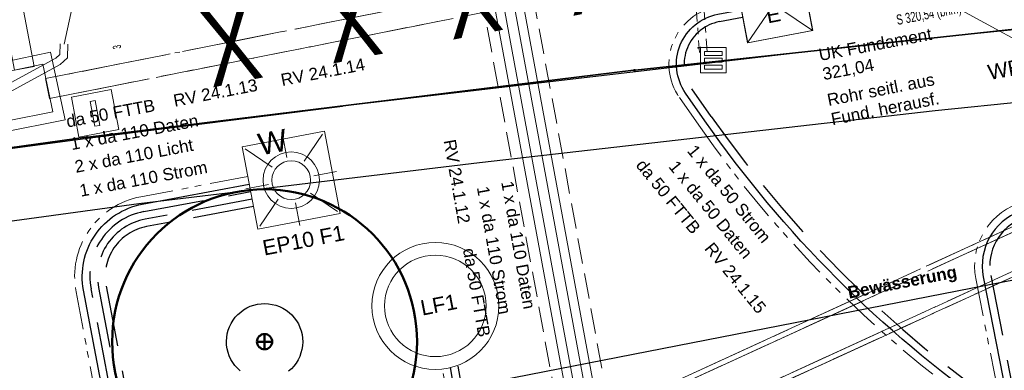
# Model space of a CAD drawing. Extents: x 3503739 to 3504470, y 5375172 to 5375561.
# Tile 122 of 142: x 3504223.47 to 3504242.84, y 5375396.66 to 5375403.56. Entities that reach past the tile are written whole.
import ezdxf

# ---------------------------------------------------------------- set-up
doc = ezdxf.new("R2010")
doc.units = 0
doc.header["$MEASUREMENT"] = 0
for name, pattern in [('1', [1.4, 0.5, -0.2, 0.5, -0.2]), ('125', [1.37501, 1.00001, -0.125, 0.125, -0.125]), ('2', [3.4, 1.2, -0.5, 1.2, -0.5]), ('237', [1.5, 0.75, -0.18, 0.13, -0.13, 0.13, -0.18]), ('239', [2.09, 0.75, -0.18, 0.75, -0.18, 0.05, -0.18]), ('33', [12, 4, -8]), ('38', [5.5, 4, -0.5, 0.5, -0.5]), ('85', [2.7501, 2.0001, -0.25, 0.25, -0.25])]:
    doc.linetypes.add(name, pattern=pattern)
for name, color, linetype in [('4WB_KANALISATION', 7, 'Continuous'), ('4WP_KANCAD', 7, 'Continuous'), ('68_BL_STREINLAUF', 7, 'Continuous'), ('_4WP_FW_PLANUN', 7, 'Continuous'), ('_4WP_GRABEN', 7, 'Continuous'), ('_4WP_KANAL_STILL', 7, 'Continuous'), ('_4WP_KANALISATIO', 7, 'Continuous'), ('_4WP_KANCAD', 7, 'Continuous'), ('_4WP_KANCAD-T', 7, 'Continuous'), ('_4WP_LICHT-KSR', 7, 'Continuous'), ('_4WP_LICHT-LAMPE', 7, 'Continuous'), ('_4WP_STADT-DACH', 7, 'Continuous'), ('_4WP_STADT-DFI', 7, 'Continuous'), ('_4WP_STADT-WERBE', 7, 'Continuous'), ('_4WP_STADT_BEW_S', 7, 'Continuous'), ('_4WP_STADT_DATEN', 7, 'Continuous'), ('_4WP_STADT_FTT3', 7, 'Continuous'), ('_4WP_STADT_STROM', 7, 'Continuous'), ('BHM_BAUM_NEU', 7, 'Continuous'), ('K_FLURSTUECKE', 7, 'Continuous'), ('K_GRENZEN-UNABGE', 7, 'Continuous'), ('PUNKTHOEHENATTDEF', 7, 'Continuous'), ('PUNKTNUMMERNATTDEF', 7, 'Continuous'), ('PUNKTSPEZIFIKATION', 7, 'Continuous'), ('V_FAHRBAHNRAND', 7, 'Continuous'), ('V_SAB', 7, 'Continuous'), ('X_BE_DFI', 7, 'Continuous'), ('X_BE_STELE50', 7, 'Continuous')]:
    doc.layers.add(name, color=color, linetype=linetype)
doc.styles.add('176', font='TXT', dxfattribs={"width": 0.6, "height": 0.16})
doc.styles.add('178', font='ARIAL.TTF', dxfattribs={"height": 0.24})
doc.styles.add('192', font='ARIAL.TTF', dxfattribs={"height": 0.24})
doc.styles.add('219', font='ARIAL.TTF', dxfattribs={"height": 0.24})
doc.styles.add('30', font='ARIAL.TTF', dxfattribs={"height": 0.43})
doc.styles.add('431', font='ARIAL.TTF', dxfattribs={"height": 0.3})
doc.styles.add('434', font='ARIAL.TTF', dxfattribs={"height": 0.24})
doc.styles.add('518', font='TXT', dxfattribs={"width": 0.8, "height": 1.5})
doc.styles.add('539', font='ARIAL.TTF', dxfattribs={"height": 0.3})
doc.styles.add('540', font='ARIAL.TTF', dxfattribs={"height": 0.3})
doc.styles.add('545', font='ARIAL.TTF', dxfattribs={"height": 0.3})
doc.styles.add('546', font='ARIALBD.TTF', dxfattribs={"height": 0.24})
doc.styles.add('55', font='ARIAL.TTF', dxfattribs={"height": 0.24})
doc.styles.add('82', font='TXT', dxfattribs={"width": 0.7, "height": 0.2})

# ---------------------------------------------------------------- blocks, each defined once
blk = doc.blocks.new('LEITSYSTEM_BRA2')
at = {"color": 251, "linetype": 'Continuous', "lineweight": 9}
for points in [[(-0.4, 0.4), (0.4, 0.4), (0.4, -0.4), (-0.4, -0.4), (-0.4, 0.4)], [(-0.25, 0.05), (0.25, 0.05), (0.25, -0.05), (-0.25, -0.05), (-0.25, 0.05)]]:
    blk.add_lwpolyline(points, dxfattribs=at)
blk = doc.blocks.new('LEITSYSTEM_BRA6')
at = {"color": 251, "linetype": 'Continuous', "lineweight": 9}
for points in [[(-0.65, 0.65), (0.65, 0.65), (0.65, -0.65), (-0.65, -0.65), (-0.65, 0.65)], [(-1.02, 0.025), (-0.11, 0.025), (-0.11, -0.025), (-1.02, -0.025), (-1.02, 0.025)], [(-0.11, 0.02), (-0.1, 0.02), (-0.1, -0.02), (-0.11, -0.02), (-0.11, 0.02)], [(-0.1, 0.1), (0.1, 0.1), (0.1, -0.1), (-0.1, -0.1), (-0.1, 0.1)]]:
    blk.add_lwpolyline(points, dxfattribs=at)
blk = doc.blocks.new('WP_LP_1010')
at = {"color": 7, "linetype": 'Continuous', "lineweight": 20}
for p, q in [((0.8253, 0.8253), (-0.8253, 0.8253)), ((-0.8253, 0.8253), (-0.8253, -0.8253)), ((0.8253, 0.8253), (0.8253, -0.8253)), ((0.8253, -0.8253), (-0.8253, -0.8253))]:
    blk.add_line(p, q, dxfattribs=at)
at = {"color": 1, "linetype": 'Continuous', "lineweight": 9}
for p, q in [((-0.776636, 0.776649), (-0.321689, 0.321703)), ((0, 0.454947), (0, 0.909893)), ((0, 0.909893), (0, 0.454947)), ((0.321689, 0.321703), (0.776636, 0.776649)), ((0.321689, 0.321703), (0.776636, 0.776649)), ((-0.454947, 0), (-0.909893, 0)), ((-0.454947, 0), (-0.909893, 0)), ((0.454947, 0), (0.909893, 0)), ((-0.321689, -0.321689), (-0.776636, -0.776636)), ((-0.321689, -0.321689), (-0.776636, -0.776636)), ((0.321689, -0.321689), (0.776636, -0.776636)), ((0.321689, -0.321689), (0.776636, -0.776636)), ((0, -0.454947), (0, -0.909893)), ((0, -0.454947), (0, -0.909893))]:
    blk.add_line(p, q, dxfattribs=at)
at = {"color": 7, "linetype": 'Continuous', "lineweight": 20}
for radius in [0.555163, 0.38185]:
    blk.add_circle((0, 0), radius, dxfattribs=at)
at = {"color": 1, "linetype": 'Continuous', "style": '30'}
blk.add_text('W', height=0.43, dxfattribs=at).set_placement((-0.503602, 0.589889))
blk = doc.blocks.new('PUNKT')
blk.add_point((0, 0))
at = {"layer": 'PUNKTHOEHENATTDEF', "linetype": 'Continuous', "flags": 1}
blk.add_attdef('PUNKTHOEHE', (1, -0.5), '', height=0.8, dxfattribs=at)
at = {"layer": 'PUNKTNUMMERNATTDEF', "linetype": 'Continuous', "flags": 1}
blk.add_attdef('PUNKTNUMMER', (1, 0.5), '', height=0.8, dxfattribs=at)
at = {"layer": 'PUNKTSPEZIFIKATION', "linetype": 'Continuous', "flags": 1}
blk.add_attdef('PUNKTSPEZIFIKATION', (1, -1.5), '', height=0.8, dxfattribs=at)
blk = doc.blocks.new('809')
at = {"color": 7, "linetype": 'Continuous', "lineweight": 9}
for points in [[(0, 0), (0.5, 0), (0.5, -0.5), (0, -0.5), (0, 0)], [(0.075005, -0.075005), (0.425003, -0.075005), (0.425003, -0.154999), (0.075005, -0.154999), (0.075005, -0.075005)], [(0.075005, -0.290001), (0.075005, -0.209999), (0.425003, -0.209999), (0.425003, -0.290001), (0.075005, -0.290001)], [(0.075005, -0.425003), (0.425003, -0.425003), (0.425003, -0.345001), (0.075005, -0.345001), (0.075005, -0.425003)]]:
    blk.add_lwpolyline(points, dxfattribs=at)
blk = doc.blocks.new('DFI-ANZEIGER')
at = {"color": 7, "linetype": 'Continuous', "lineweight": 20}
for p, q in [((-0.760014, 0.517086), (0.517087, 0.760013)), ((0.517087, 0.760013), (0.760014, -0.517087)), ((-0.517087, -0.760014), (-0.760014, 0.517086)), ((0.760014, -0.517087), (-0.517087, -0.760014))]:
    blk.add_line(p, q, dxfattribs=at)
at = {"color": 250, "linetype": 'Continuous', "lineweight": 9}
for p, q in [((-0.517087, -0.760014), (0.517087, 0.760013)), ((0.760014, -0.517087), (-0.760014, 0.517086))]:
    blk.add_line(p, q, dxfattribs=at)
at = {"color": 251, "linetype": 'Continuous', "lineweight": 9}
for points in [[(-0.079552, -0.116926), (-0.116925, 0.079551), (-0.116925, 0.079551), (0.079552, 0.116925), (0.079552, 0.116925), (0.116925, -0.079552), (0.116925, -0.079552), (-0.079552, -0.116926)], [(-0.079552, -0.116926), (-0.116925, 0.079551), (0.079552, 0.116925), (0.116925, -0.079552), (-0.079552, -0.116926)], [(0.166045, -1.006705), (-0.004004, -0.112735), (0.045115, -0.103391), (0.215164, -0.997362), (0.166045, -1.006705)], [(0.000908, -0.1118), (-0.000961, -0.101976), (-0.000961, -0.101976), (0.038334, -0.094502), (0.038334, -0.094502), (0.040203, -0.104326), (0.040203, -0.104326), (0.000908, -0.1118)], [(0.000908, -0.1118), (-0.000961, -0.101976), (0.038334, -0.094502), (0.040203, -0.104326), (0.000908, -0.1118)]]:
    blk.add_lwpolyline(points, dxfattribs=at)
at = {"color": 254, "linetype": 'Continuous', "lineweight": 9}
blk.add_lwpolyline([(0.166045, -1.006705), (-0.004004, -0.112735), (-0.004004, -0.112735), (0.045115, -0.103391), (0.045115, -0.103391), (0.215164, -0.997362), (0.215164, -0.997362), (0.166045, -1.006705)], dxfattribs=at)
blk = doc.blocks.new('10-UNVERMARKT')
at = {"color": 255, "linetype": '33', "lineweight": 9}
blk.add_circle((0, 0), 0.0789, dxfattribs=at)
at = {"color": 252, "linetype": 'Continuous', "lineweight": 20}
blk.add_circle((0, 0), 0.0325, dxfattribs=at)

msp = doc.modelspace()

# ---------------------------------------------------------------- linework, layer by layer
at = {"layer": '4WB_KANALISATION', "color": 7, "linetype": '85', "lineweight": 13}
for p, q in [((3504236.305, 5375396.416), (3504263.43, 5375408.861)), ((3504236.429, 5375396.362), (3504263.414, 5375408.743)), ((3504236.721, 5375395.726), (3504263.706, 5375408.107)), ((3504236.68, 5375395.597), (3504263.805, 5375408.043))]:
    msp.add_line(p, q, dxfattribs=at)
at = {"layer": '4WP_KANCAD', "color": 7, "linetype": '38', "lineweight": 13}
for p, q in [((3504236.305, 5375396.416), (3504263.43, 5375408.861)), ((3504236.429, 5375396.362), (3504263.414, 5375408.743)), ((3504236.721, 5375395.726), (3504263.706, 5375408.107)), ((3504236.68, 5375395.597), (3504263.805, 5375408.043))]:
    msp.add_line(p, q, dxfattribs=at)
at = {"layer": '_4WP_FW_PLANUN', "color": 7, "linetype": 'Continuous', "lineweight": 13}
msp.add_line((3504236.918, 5375384.677), (3504228.622, 5375429.588), dxfattribs=at)
for points in [[(3504236.443, 5375384.166), (3504229.13, 5375423.758), (3504228.011, 5375429.815), (3504226.388, 5375429.516), (3504226.347, 5375429.74), (3504226.524, 5375429.772), (3504226.532, 5375429.725), (3504228.155, 5375430.025)], [(3504236.62, 5375384.2), (3504229.307, 5375423.791), (3504228.155, 5375430.025)], [(3504236.741, 5375384.644), (3504228.478, 5375429.378), (3504226.855, 5375429.079), (3504226.814, 5375429.302), (3504226.991, 5375429.335), (3504227, 5375429.288), (3504228.622, 5375429.588)]]:
    msp.add_lwpolyline(points, dxfattribs=at)
at = {"layer": '_4WP_GRABEN', "color": 21, "linetype": '1', "lineweight": 20}
for p, q in [((3504237.21, 5375384.309), (3504229.705, 5375424.937)), ((3504228.722, 5375424.756), (3504236.226, 5375384.128))]:
    msp.add_line(p, q, dxfattribs=at)
at = {"layer": '_4WP_KANAL_STILL', "color": 7, "linetype": '85', "lineweight": 13}
for p, q in [((3504223.972, 5375402.403), (3504259.924, 5375409.542)), ((3504224.05, 5375402.011), (3504260.002, 5375409.15))]:
    msp.add_line(p, q, dxfattribs=at)
at = {"layer": '_4WP_KANAL_STILL', "color": 7, "linetype": 'Continuous', "lineweight": 9}
for p, q in [((3504223.36, 5375402.571), (3504223.752, 5375402.645)), ((3504224.05, 5375402.011), (3504223.972, 5375402.403))]:
    msp.add_line(p, q, dxfattribs=at)
at = {"layer": '_4WP_KANAL_STILL', "color": 7, "linetype": 'Continuous', "lineweight": 13}
msp.add_lwpolyline([(3504223.752, 5375402.645), (3504219.26, 5375426.229), (3504218.868, 5375426.155), (3504223.36, 5375402.571)], dxfattribs=at)
at = {"layer": '_4WP_KANAL_STILL', "color": 7, "linetype": 'Continuous', "lineweight": 20}
for points in [[(3504224.358, 5375401.593), (3504224.074, 5375402.927), (3504222.834, 5375402.665), (3504223.104, 5375401.345), (3504224.358, 5375401.593)], [(3504224.12, 5375401.75), (3504223.92, 5375402.69), (3504223.07, 5375402.51), (3504223.26, 5375401.58), (3504224.12, 5375401.75)]]:
    msp.add_lwpolyline(points, dxfattribs=at)
at = {"layer": '_4WP_KANCAD', "color": 7, "linetype": '125', "lineweight": 13}
for p, q in [((3504236.727, 5375404.529), (3504236.841, 5375402.918)), ((3504236.875, 5375404.556), (3504236.99, 5375402.928))]:
    msp.add_line(p, q, dxfattribs=at)
at = {"layer": '_4WP_KANCAD', "color": 7, "linetype": 'Continuous', "lineweight": 13}
msp.add_lwpolyline([(3504223.752, 5375402.645), (3504219.26, 5375426.229), (3504218.868, 5375426.155), (3504223.36, 5375402.571)], dxfattribs=at)
at = {"layer": '_4WP_KANCAD', "color": 7, "linetype": '239', "lineweight": 13}
for points in [[(3504224.05, 5375402.011), (3504260.002, 5375409.15), (3504259.924, 5375409.542), (3504223.972, 5375402.403)], [(3504236.68, 5375395.597), (3504263.805, 5375408.043), (3504263.43, 5375408.861), (3504236.305, 5375396.416)], [(3504236.721, 5375395.726), (3504263.706, 5375408.107), (3504263.414, 5375408.743), (3504236.429, 5375396.362)]]:
    msp.add_lwpolyline(points, dxfattribs=at)
at = {"layer": '_4WP_KANCAD', "color": 1, "linetype": 'Continuous', "lineweight": 13}
for points in [[(3504224.262, 5375403.087), (3504224.255, 5375402.879), (3504224.176, 5375402.804), (3504220.651, 5375400.887), (3504220.494, 5375400.467), (3504220.623, 5375399.696)], [(3504224.412, 5375403.081), (3504224.403, 5375402.813), (3504224.403, 5375402.813), (3504224.264, 5375402.682), (3504224.264, 5375402.682), (3504220.771, 5375400.781), (3504220.771, 5375400.781), (3504220.648, 5375400.453), (3504220.648, 5375400.453), (3504220.771, 5375399.72), (3504220.623, 5375399.696), (3504220.494, 5375400.467), (3504220.494, 5375400.467), (3504220.651, 5375400.887), (3504220.651, 5375400.887), (3504224.176, 5375402.804), (3504224.176, 5375402.804), (3504224.255, 5375402.879), (3504224.255, 5375402.879), (3504224.262, 5375403.087)], [(3504224.412, 5375403.081), (3504224.403, 5375402.813), (3504224.264, 5375402.682), (3504220.771, 5375400.781), (3504220.648, 5375400.453), (3504220.771, 5375399.72)]]:
    msp.add_lwpolyline(points, dxfattribs=at)
at = {"layer": '_4WP_KANCAD', "color": 7, "linetype": 'Continuous', "lineweight": 20}
for points in [[(3504224.358, 5375401.593), (3504224.074, 5375402.927), (3504222.834, 5375402.665), (3504223.104, 5375401.345), (3504224.358, 5375401.593)], [(3504224.12, 5375401.75), (3504223.92, 5375402.69), (3504223.07, 5375402.51), (3504223.26, 5375401.58), (3504224.12, 5375401.75)]]:
    msp.add_lwpolyline(points, dxfattribs=at)
at = {"layer": '_4WP_KANCAD-T', "color": 1, "linetype": 'Continuous', "lineweight": 20}
for p, q in [((3504224.337, 5375403.084), (3504224.745, 5375404.951)), ((3504243.674, 5375402.835), (3504241.627, 5375403.946))]:
    msp.add_line(p, q, dxfattribs=at)
at = {"layer": '_4WP_LICHT-KSR', "color": 190, "linetype": '2', "lineweight": 30}
for points in [[(3504224.519, 5375395.277, 0.385321), (3504225.218, 5375396.422), (3504224.869, 5375398.264, -0.414575), (3504225.905, 5375399.784), (3504228.008, 5375400.18)], [(3504228.036, 5375400.032), (3504225.933, 5375399.636, 0.414576), (3504225.016, 5375398.292), (3504225.455, 5375395.978, 0.307754), (3504226.35, 5375395.082), (3504227.202, 5375394.919, -0.309061), (3504228.083, 5375394.032)]]:
    msp.add_lwpolyline(points, format="xyb", dxfattribs=at)
at = {"layer": '_4WP_STADT-WERBE', "color": 7, "linetype": 'Continuous', "lineweight": 20}
for radius in [1.25, 1]:
    msp.add_circle((3504231.644, 5375397.929), radius, dxfattribs=at)
at = {"layer": '_4WP_STADT_BEW_S', "color": 142, "linetype": 'Continuous', "lineweight": 30}
msp.add_lwpolyline([(3504222.981, 5375393.64), (3504224.944, 5375394.024, 0.073684), (3504225.322, 5375394.158), (3504227.608, 5375395.369, -0.07369), (3504227.986, 5375395.503), (3504250.901, 5375399.983), (3504252.273, 5375399.594), (3504264.237, 5375401.871)], format="xyb", dxfattribs=at)
for points in [[(3504227.803, 5375396.649), (3504227.749, 5375396.699), (3504227.7, 5375396.754), (3504227.657, 5375396.813), (3504227.619, 5375396.876), (3504227.588, 5375396.943), (3504227.564, 5375397.013), (3504227.547, 5375397.084), (3504227.537, 5375397.157), (3504227.534, 5375397.231), (3504227.538, 5375397.304), (3504227.549, 5375397.377), (3504227.568, 5375397.448), (3504227.593, 5375397.517), (3504227.625, 5375397.584), (3504227.664, 5375397.646), (3504227.708, 5375397.705), (3504227.758, 5375397.759), (3504227.813, 5375397.808), (3504227.872, 5375397.852), (3504227.936, 5375397.889), (3504228.003, 5375397.92), (3504228.072, 5375397.944), (3504228.144, 5375397.961), (3504228.216, 5375397.971), (3504228.29, 5375397.974), (3504228.363, 5375397.97), (3504228.436, 5375397.959), (3504228.507, 5375397.94), (3504228.577, 5375397.915), (3504228.643, 5375397.883), (3504228.706, 5375397.845), (3504228.764, 5375397.8), (3504228.818, 5375397.75), (3504228.867, 5375397.695), (3504228.911, 5375397.636), (3504228.948, 5375397.573), (3504228.979, 5375397.506), (3504229.003, 5375397.436), (3504229.021, 5375397.365)], [(3504229.021, 5375397.365), (3504229.031, 5375397.292), (3504229.034, 5375397.218), (3504229.03, 5375397.145), (3504229.018, 5375397.072), (3504229, 5375397.001), (3504228.974, 5375396.932), (3504228.942, 5375396.865), (3504228.904, 5375396.803), (3504228.86, 5375396.744), (3504228.81, 5375396.69), (3504228.755, 5375396.641)]]:
    msp.add_lwpolyline(points, dxfattribs=at)
at = {"layer": '_4WP_STADT_DATEN', "color": 7, "linetype": 'Continuous', "lineweight": 30}
for points in [[(3504243.16, 5375393.678), (3504243.108, 5375394.985, 0.234153), (3504242.619, 5375395.882, -0.088035), (3504236.949, 5375401.571), (3504236.568, 5375402.118, -0.543975), (3504237.204, 5375403.672), (3504237.66, 5375403.758)], [(3504245.73, 5375401.939), (3504245.753, 5375401.69, -0.323573), (3504245.068, 5375400.53), (3504243.142, 5375399.792, 0.364197), (3504242.425, 5375398.498), (3504242.809, 5375396.524, 0.053752), (3504243.148, 5375395.467, -0.094757), (3504243.259, 5375394.991), (3504243.31, 5375393.684)], [(3504226.963, 5375393.764, 0.201404), (3504226.602, 5375394.314), (3504225.707, 5375394.917, -0.200158), (3504225.207, 5375395.676), (3504224.721, 5375398.236, -0.414575), (3504225.878, 5375399.931), (3504227.98, 5375400.327)], [(3504232.087, 5375396.74), (3504232.377, 5375395.102, -0.411879), (3504231.573, 5375393.945), (3504227.388, 5375393.172)]]:
    msp.add_lwpolyline(points, format="xyb", dxfattribs=at)
at = {"layer": '_4WP_STADT_FTT3', "color": 1, "linetype": '237', "lineweight": 20}
for points in [[(3504242.333, 5375394.336, 0.414213), (3504242.813, 5375394.856), (3504242.804, 5375395.088, 0.232088), (3504242.385, 5375395.863, -0.086061), (3504236.826, 5375401.485), (3504236.445, 5375402.033, -0.543975), (3504237.176, 5375403.82), (3504237.633, 5375403.906)], [(3504245.581, 5375401.925), (3504245.604, 5375401.676, -0.322665), (3504245.011, 5375400.669), (3504243.089, 5375399.932, 0.364197), (3504242.278, 5375398.47), (3504242.898, 5375395.286, -0.078577), (3504242.959, 5375394.979), (3504242.963, 5375394.861, -0.414214), (3504242.483, 5375394.342)], [(3504227.952, 5375400.475), (3504225.85, 5375400.078, 0.414576), (3504224.574, 5375398.208), (3504224.94, 5375396.279, -0.066478), (3504224.971, 5375395.71, 0.065267), (3504225.001, 5375395.14), (3504225.207, 5375394.027, -0.414213), (3504224.848, 5375393.506)], [(3504231.581, 5375394.973, 0.41188), (3504231.982, 5375395.552), (3504231.782, 5375396.686)]]:
    msp.add_lwpolyline(points, format="xyb", dxfattribs=at)
at = {"layer": '_4WP_STADT_STROM', "color": 3, "linetype": '2', "lineweight": 30}
for points in [[(3504244.096, 5375394.293), (3504244.001, 5375394.783, 0.205793), (3504243.556, 5375395.436, -0.099334), (3504237.073, 5375401.657), (3504236.691, 5375402.204, -0.543974), (3504237.232, 5375403.525), (3504237.688, 5375403.611)], [(3504245.879, 5375401.953), (3504245.902, 5375401.704, -0.324319), (3504245.124, 5375400.391), (3504243.196, 5375399.652, 0.364197), (3504242.572, 5375398.527), (3504243.001, 5375396.323, 0.232518), (3504243.535, 5375395.62), (3504243.564, 5375395.605, -0.224929), (3504244.148, 5375394.812), (3504244.244, 5375394.321)], [(3504228.063, 5375399.885), (3504225.961, 5375399.489, 0.414575), (3504225.164, 5375398.32), (3504225.597, 5375396.032, 0.307754), (3504226.392, 5375395.237), (3504227.232, 5375395.076, -0.309061), (3504228.24, 5375394.061)], [(3504228.892, 5375394.166, -0.103862), (3504229.364, 5375394.36), (3504231.285, 5375394.715, 0.411879), (3504232.088, 5375395.872), (3504231.94, 5375396.714)]]:
    msp.add_lwpolyline(points, format="xyb", dxfattribs=at)
at = {"layer": 'BHM_BAUM_NEU', "color": 91, "linetype": 'Continuous', "lineweight": 50}
for p, q in [((3504228.434, 5375397.224), (3504228.134, 5375397.224)), ((3504228.284, 5375397.074), (3504228.284, 5375397.374))]:
    msp.add_line(p, q, dxfattribs=at)
for radius in [3, 0.15]:
    msp.add_circle((3504228.284, 5375397.224), radius, dxfattribs=at)
at = {"layer": 'K_FLURSTUECKE', "color": 252, "linetype": 'Continuous', "lineweight": 30}
for p, q in [((3504244.694, 5375403.558), (3504235.576, 5375402.572)), ((3504235.576, 5375402.572), (3504244.694, 5375403.558)), ((3504244.694, 5375403.558), (3504235.576, 5375402.572)), ((3504235.576, 5375402.572), (3504244.694, 5375403.558)), ((3504235.544, 5375402.568), (3504224.806, 5375401.252)), ((3504224.806, 5375401.252), (3504235.544, 5375402.568)), ((3504235.544, 5375402.568), (3504224.806, 5375401.252)), ((3504224.806, 5375401.252), (3504235.544, 5375402.568)), ((3504224.774, 5375401.248), (3504213.726, 5375399.722)), ((3504213.726, 5375399.722), (3504224.774, 5375401.248)), ((3504224.774, 5375401.248), (3504213.726, 5375399.722)), ((3504213.726, 5375399.722), (3504224.774, 5375401.248))]:
    msp.add_line(p, q, dxfattribs=at)
at = {"layer": 'V_FAHRBAHNRAND', "color": 250, "linetype": 'Continuous', "lineweight": 30}
for p, q in [((3504249.17, 5375403.996, 321.437), (3504240.236, 5375403.082, 321.378)), ((3504249.17, 5375403.996, 321.437), (3504240.236, 5375403.082, 321.378)), ((3504240.236, 5375403.082, 321.378), (3504237.151, 5375402.72, 321.401)), ((3504240.236, 5375403.082, 321.378), (3504237.151, 5375402.72, 321.401)), ((3504237.151, 5375402.72, 321.401), (3504229.816, 5375401.858, 321.431)), ((3504237.151, 5375402.72, 321.401), (3504229.816, 5375401.858, 321.431)), ((3504241.476, 5375401.775, 321.366), (3504249.477, 5375402.581, 321.374)), ((3504241.476, 5375401.775, 321.366), (3504249.477, 5375402.581, 321.374)), ((3504224.855, 5375401.24, 321.478), (3504229.816, 5375401.858, 321.431)), ((3504224.855, 5375401.24, 321.478), (3504229.816, 5375401.858, 321.431)), ((3504232.514, 5375400.753, 321.416), (3504241.476, 5375401.775, 321.366)), ((3504232.514, 5375400.753, 321.416), (3504241.476, 5375401.775, 321.366)), ((3504217.038, 5375400.189, 321.526), (3504224.855, 5375401.24, 321.478)), ((3504217.038, 5375400.189, 321.526), (3504224.855, 5375401.24, 321.478)), ((3504225.81, 5375399.945, 321.44), (3504232.514, 5375400.753, 321.416)), ((3504225.81, 5375399.945, 321.44), (3504232.514, 5375400.753, 321.416)), ((3504216.474, 5375398.667, 321.503), (3504225.81, 5375399.945, 321.44)), ((3504216.474, 5375398.667, 321.503), (3504225.81, 5375399.945, 321.44))]:
    msp.add_line(p, q, dxfattribs=at)

# ---------------------------------------------------------------- block references
at = {"layer": '68_BL_STREINLAUF', "color": 7}
for name, p in [('PUNKT', (3504236.818, 5375403.01)), ('809', (3504236.863, 5375403.015))]:
    msp.add_blockref(name, p, dxfattribs=at)
at = {"layer": '_4WP_LICHT-LAMPE', "color": 7, "rotation": 10.77300109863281}
msp.add_blockref('WP_LP_1010', (3504228.808, 5375400.404), dxfattribs=at)
at = {"layer": '_4WP_STADT-DFI', "color": 7, "rotation": 180}
msp.add_blockref('DFI-ANZEIGER', (3504238.305, 5375403.867), dxfattribs=at)
at = {"layer": 'K_GRENZEN-UNABGE', "color": 252, "xscale": 0.2, "yscale": 0.2}
for p in [(3504235.56, 5375402.57), (3504235.56, 5375402.57), (3504224.79, 5375401.25), (3504224.79, 5375401.25)]:
    msp.add_blockref('10-UNVERMARKT', p, dxfattribs=at)
at = {"layer": 'K_GRENZEN-UNABGE', "color": 252}
for p in [(3504235.56, 5375402.57), (3504235.56, 5375402.57), (3504224.79, 5375401.25), (3504224.79, 5375401.25)]:
    msp.add_blockref('PUNKT', p, dxfattribs=at)
at = {"layer": 'V_SAB', "color": 7}
msp.add_blockref('PUNKT', (3504236.863, 5375403.015, 321.405), dxfattribs=at)
at = {"layer": 'X_BE_DFI', "color": 7, "rotation": 280.7700004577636}
msp.add_blockref('LEITSYSTEM_BRA6', (3504238.308, 5375403.867), dxfattribs=at)
at = {"layer": 'X_BE_STELE50', "color": 7, "rotation": 100.7700073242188}
msp.add_blockref('LEITSYSTEM_BRA2', (3504224.949, 5375401.719), dxfattribs=at)

# ---------------------------------------------------------------- texts
at = {"layer": '_4WP_KANAL_STILL', "color": 2, "linetype": 'Continuous', "style": '518', "width": 0.8}
msp.add_text('X   X   X   X   X   X   X', height=1.5, rotation=11.2312, dxfattribs=at).set_placement((3504227.239, 5375402.226))
at = {"layer": '_4WP_KANALISATIO', "color": 1, "linetype": 'Continuous', "style": '82', "width": 0.7}
msp.add_text('S 320,54 (bhm)', height=0.2, rotation=10.7963, dxfattribs=at).set_placement((3504240.736, 5375403.46))
at = {"layer": '_4WP_KANALISATIO', "color": 7, "linetype": 'Continuous', "style": '192'}
for s, rotation, p in [('UK Fundament', 10.737, (3504239.213, 5375402.75)), ('321,04', 10.737, (3504239.285, 5375402.373)), ('Rohr seitl. aus', 11.2096, (3504239.38, 5375401.862)), ('Fund. herausf.', 11.2096, (3504239.455, 5375401.485))]:
    msp.add_text(s, height=0.24, rotation=rotation, dxfattribs=at).set_placement(p)
at = {"layer": '_4WP_KANCAD-T', "color": 7, "linetype": 'Continuous', "style": '176', "width": 0.6}
msp.add_text('3', height=0.16, rotation=101.2311, dxfattribs=at).set_placement((3504225.464, 5375403.002))
at = {"layer": '_4WP_LICHT-KSR', "color": 190, "linetype": 'Continuous', "style": '55'}
msp.add_text('2 x da 110 Licht', height=0.24, rotation=10.6698, dxfattribs=at).set_placement((3504224.572, 5375400.548))
at = {"layer": '_4WP_LICHT-LAMPE', "color": 190, "linetype": 'Continuous', "style": '431'}
msp.add_text('EP10 F1', height=0.3, rotation=10.9801, dxfattribs=at).set_placement((3504228.277, 5375398.918))
at = {"layer": '_4WP_STADT-DACH', "color": 20, "linetype": 'Continuous', "style": '545'}
msp.add_text('WE', height=0.3, rotation=10.6486, dxfattribs=at).set_placement((3504242.546, 5375402.375))
at = {"layer": '_4WP_STADT-DFI', "color": 7, "linetype": 'Continuous', "style": '539'}
msp.add_text('E', height=0.3, rotation=10.9801, dxfattribs=at).set_placement((3504238.186, 5375403.49))
at = {"layer": '_4WP_STADT-WERBE', "color": 7, "linetype": 'Continuous', "style": '540'}
msp.add_text('LF1', height=0.3, rotation=10.9801, dxfattribs=at).set_placement((3504231.385, 5375397.736))
at = {"layer": '_4WP_STADT_BEW_S', "color": 5, "linetype": 'Continuous', "style": '546'}
msp.add_text('Bewässerung', height=0.24, rotation=11.063, dxfattribs=at).set_placement((3504239.784, 5375398.071))
at = {"layer": '_4WP_STADT_DATEN', "color": 7, "linetype": 'Continuous', "style": '434'}
for s, rotation, p in [('1 x da 110 Daten', 10.6698, (3504224.488, 5375400.995)), ('1 x da 50 Daten', 309.2594, (3504236.22, 5375400.666)), ('1 x da 110 Daten', 280.0084, (3504232.939, 5375400.364))]:
    msp.add_text(s, height=0.24, rotation=rotation, dxfattribs=at).set_placement(p)
at = {"layer": '_4WP_STADT_FTT3', "color": 1, "linetype": 'Continuous', "style": '178'}
for s, rotation, p in [('RV 24.1.14', 10.9801, (3504228.629, 5375402.256)), ('RV 24.1.13', 10.9801, (3504226.515, 5375401.848)), ('da 50 FTTB', 10.6698, (3504224.405, 5375401.439)), ('RV 24.1.12', 280.0084, (3504231.805, 5375401.183)), ('da 50 FTTB', 309.2594, (3504235.575, 5375400.692)), ('RV 24.1.15', 309.2594, (3504236.925, 5375399.052)), ('da 50 FTTB', 280.0084, (3504232.185, 5375399.043))]:
    msp.add_text(s, height=0.24, rotation=rotation, dxfattribs=at).set_placement(p)
at = {"layer": '_4WP_STADT_STROM', "color": 7, "linetype": 'Continuous', "style": '219'}
for s, rotation, p in [('1 x da 50 Strom', 309.2594, (3504236.584, 5375400.975)), ('1 x da 110 Strom', 10.6698, (3504224.667, 5375400.077)), ('1 x da 110 Strom', 280.0084, (3504232.459, 5375400.262))]:
    msp.add_text(s, height=0.24, rotation=rotation, dxfattribs=at).set_placement(p)

doc.saveas('drawing.dxf')
